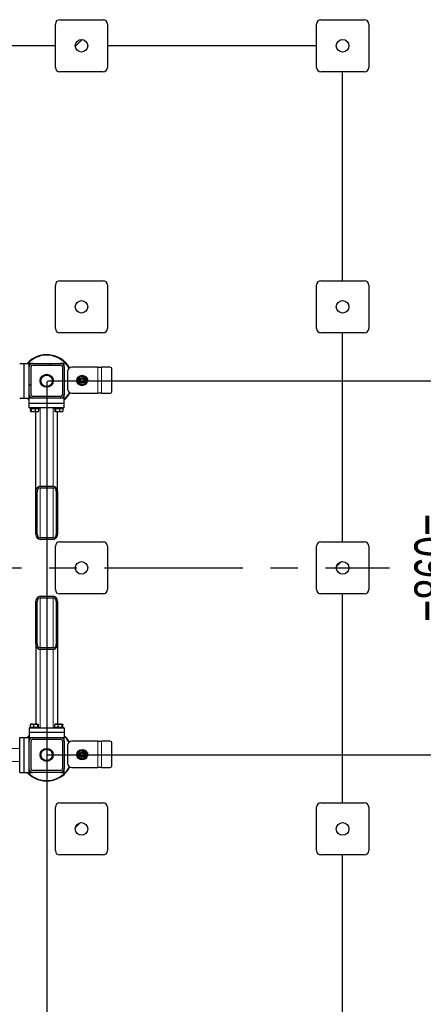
# Model space of a CAD drawing. Header units: millimetres. Extents: x 0 to 841, y 0 to 594.
# Tile 27 of 92: x 368 to 405, y 231 to 321. Entities that reach past the tile are written whole.
import ezdxf

# ---------------------------------------------------------------- set-up
doc = ezdxf.new("R2010")
doc.units = ezdxf.units.MM
doc.header["$PDSIZE"] = -1
doc.linetypes.add('CENTERX2', pattern=[20.32, 12.7, -2.54, 2.54, -2.54])
for name, color, linetype in [('COTES', 1, 'Continuous'), ('TRAIT-FINS', 9, 'Continuous'), ('TRAIT-MIXTES', 3, 'CENTERX2')]:
    doc.layers.add(name, color=color, linetype=linetype)
doc.layers.add('TRAIT-FORT', color=4, linetype='Continuous', lineweight=25)
doc.styles.add('SLDTEXTSTYLE0', font='TXT', dxfattribs={"width": 0.75})
doc.dimstyles.new('SLDDIMSTYLE3', dxfattribs={"dimtxt": 3.5, "dimasz": 2, "dimexe": 0, "dimexo": 0.0625, "dimgap": 0.875, "dimtad": 1, "dimlfac": 25, "dimrnd": 1e-09, "dimzin": 12, "dimdsep": 46, "dimtxsty": 'SLDTEXTSTYLE0', "dimsah": 1, "dimcen": 0.09, "dimadec": 0, "dimazin": 3, "dimtfac": 1, "dimtofl": 0, "dimtmove": 0, "dimatfit": 3, "dimfxl": 1, "dimfrac": 2, "dimtolj": 1, "dimtzin": 12, "dimarcsym": 0})

# ---------------------------------------------------------------- blocks, each defined once
blk = doc.blocks.new('_D_23')
at = {"layer": 'COTES', "color": 0, "lineweight": -2, "transparency": 16777216}
for p, q in [((270.39, 287.944), (270.39, 117.526)), ((369.99, 287.944), (369.99, 117.526)), ((272.39, 117.526), (367.99, 117.526))]:
    blk.add_line(p, q, dxfattribs=at)
at = {"layer": 'COTES', "color": 0, "transparency": 16777216}
for points in [[(272.39, 117.86), (272.39, 117.193), (270.39, 117.526)], [(367.99, 117.86), (367.99, 117.193), (369.99, 117.526)]]:
    blk.add_solid(points, dxfattribs=at)
at = {"layer": 'Defpoints', "color": 0, "transparency": 16777216}
for p in [(270.39, 288.006), (369.99, 288.006), (369.99, 117.526)]:
    blk.add_point(p, dxfattribs=at)
at = {"layer": 'COTES', "color": 0, "transparency": 16777216, "insert": (320.19, 121.901), "char_height": 3.5, "attachment_point": 2, "style": 'SLDTEXTSTYLE0'}
blk.add_mtext('\\A1;2490', dxfattribs=at)
blk = doc.blocks.new('_D_26')
at = {"layer": 'COTES', "color": 0, "lineweight": -2, "transparency": 16777216}
for p, q in [((370.053, 288.006), (408.169, 288.006)), ((408.169, 286.006), (408.169, 255.606)), ((370.053, 253.606), (408.169, 253.606))]:
    blk.add_line(p, q, dxfattribs=at)
at = {"layer": 'COTES', "color": 0, "transparency": 16777216}
for points in [[(407.836, 286.006), (408.503, 286.006), (408.169, 288.006)], [(407.836, 255.606), (408.503, 255.606), (408.169, 253.606)]]:
    blk.add_solid(points, dxfattribs=at)
at = {"layer": 'Defpoints', "color": 0, "transparency": 16777216}
for p in [(369.99, 288.006), (369.99, 253.606), (408.169, 253.606)]:
    blk.add_point(p, dxfattribs=at)
at = {"layer": 'COTES', "color": 0, "transparency": 16777216, "insert": (403.794, 270.806), "char_height": 3.5, "attachment_point": 2, "rotation": 90, "style": 'SLDTEXTSTYLE0'}
blk.add_mtext('\\A1;=860=', dxfattribs=at)
blk = doc.blocks.new('_D_27')
at = {"layer": 'COTES', "color": 0, "lineweight": -2, "transparency": 16777216}
for p, q in [((370.053, 253.606), (408.169, 253.606)), ((408.169, 251.606), (408.169, 194.006)), ((370.053, 192.006), (408.169, 192.006))]:
    blk.add_line(p, q, dxfattribs=at)
at = {"layer": 'COTES', "color": 0, "transparency": 16777216}
for points in [[(407.836, 251.606), (408.503, 251.606), (408.169, 253.606)], [(407.836, 194.006), (408.503, 194.006), (408.169, 192.006)]]:
    blk.add_solid(points, dxfattribs=at)
at = {"layer": 'Defpoints', "color": 0, "transparency": 16777216}
for p in [(369.99, 253.606), (369.99, 192.006), (408.169, 192.006)]:
    blk.add_point(p, dxfattribs=at)
at = {"layer": 'COTES', "color": 0, "transparency": 16777216, "insert": (403.794, 222.806), "char_height": 3.5, "attachment_point": 2, "rotation": 90, "style": 'SLDTEXTSTYLE0'}
blk.add_mtext('\\A1;=1540=', dxfattribs=at)
blk = doc.blocks.new('SW_CENTERMARKSYMBOL_0')
at = {"layer": 'TRAIT-MIXTES', "color": 0}
blk.add_line((0.2, 0), (148.321, 0), dxfattribs=at)

msp = doc.modelspace()

# ---------------------------------------------------------------- hatches: boundary and pattern name
at = {"layer": 'TRAIT-FINS'}
h = msp.add_hatch(dxfattribs=at)
h.set_pattern_fill('ANSI31', color=256, style=0)
edge = h.paths.add_edge_path(flags=0)
edge.add_arc((373.19017, 318.80643), 0.58, 0, 360)
h = msp.add_hatch(dxfattribs=at)
h.set_pattern_fill('ANSI31', color=256, style=0)
edge = h.paths.add_edge_path(flags=0)
edge.add_arc((397.19017, 318.80643), 0.58, 0, 360)
h = msp.add_hatch(dxfattribs=at)
h.set_pattern_fill('ANSI31', color=256, style=0)
edge = h.paths.add_edge_path(flags=0)
edge.add_arc((373.19017, 294.80643), 0.58, 0, 360)
h = msp.add_hatch(dxfattribs=at)
h.set_pattern_fill('ANSI31', color=256, style=0)
edge = h.paths.add_edge_path(flags=0)
edge.add_arc((397.19017, 294.80643), 0.58, 0, 360)
h = msp.add_hatch(dxfattribs=at)
h.set_pattern_fill('ANSI32', color=256, angle=3e-322, style=0)
edge = h.paths.add_edge_path(flags=0)
edge.add_arc((371.27017, 289.28643), 0.32, 0, 90)
edge.add_line((371.27017, 289.60643), (368.71017, 289.60643))
edge.add_arc((368.71017, 289.28643), 0.32, 90, 180)
edge.add_line((368.39017, 289.28643), (368.39017, 286.72643))
edge.add_arc((368.71017, 286.72643), 0.32, 180, 270)
edge.add_line((368.71017, 286.40643), (371.27017, 286.40643))
edge.add_arc((371.27017, 286.72643), 0.32, 270, 360)
edge.add_line((371.59017, 286.72643), (371.59017, 289.28643))
edge = h.paths.add_edge_path(flags=0)
edge.add_line((368.71017, 289.44643), (371.27017, 289.44643))
edge.add_arc((371.27017, 289.28643), 0.16, 0, 90, ccw=False)
edge.add_line((371.43017, 289.28643), (371.43017, 286.72643))
edge.add_arc((371.27017, 286.72643), 0.16, 270, 360, ccw=False)
edge.add_line((371.27017, 286.56643), (368.71017, 286.56643))
edge.add_arc((368.71017, 286.72643), 0.16, 180, 270, ccw=False)
edge.add_line((368.55017, 286.72643), (368.55017, 289.28643))
edge.add_arc((368.71017, 289.28643), 0.16, 90, 180, ccw=False)
h = msp.add_hatch(dxfattribs=at)
h.set_pattern_fill('ANSI32', color=256, angle=3e-322, style=0)
edge = h.paths.add_edge_path(flags=0)
edge.add_ellipse((370.59017, 277.81795), major_axis=(0, 0.48831), ratio=0.81915204, start_angle=270, end_angle=360)
edge.add_line((370.59017, 278.30626), (369.39017, 278.30626))
edge.add_ellipse((369.39017, 277.81795), major_axis=(0, 0.48831), ratio=0.81915204, start_angle=0, end_angle=90)
edge.add_line((368.99017, 277.81795), (368.99017, 273.91147))
edge.add_ellipse((369.39017, 273.91147), major_axis=(0, 0.48831), ratio=0.81915204, start_angle=90, end_angle=180)
edge.add_line((369.39017, 273.42316), (370.59017, 273.42316))
edge.add_ellipse((370.59017, 273.91147), major_axis=(0, 0.48831), ratio=0.81915204, start_angle=180, end_angle=270)
edge.add_line((370.99017, 273.91147), (370.99017, 277.81795))
edge = h.paths.add_edge_path(flags=0)
edge.add_line((369.39017, 278.15977), (370.59017, 278.15977))
edge.add_ellipse((370.59017, 277.81795), major_axis=(0, 0.34182), ratio=0.81915204, start_angle=-90, end_angle=0, ccw=False)
edge.add_line((370.87017, 277.81795), (370.87017, 273.91147))
edge.add_ellipse((370.59017, 273.91147), major_axis=(0, 0.34182), ratio=0.81915204, start_angle=180, end_angle=270, ccw=False)
edge.add_line((370.59017, 273.56966), (369.39017, 273.56966))
edge.add_ellipse((369.39017, 273.91147), major_axis=(0, 0.34182), ratio=0.81915204, start_angle=90, end_angle=180, ccw=False)
edge.add_line((369.11017, 273.91147), (369.11017, 277.81795))
edge.add_ellipse((369.39017, 277.81795), major_axis=(0, 0.34182), ratio=0.81915204, start_angle=0, end_angle=90, ccw=False)
h = msp.add_hatch(dxfattribs=at)
h.set_pattern_fill('ANSI31', color=256, style=0)
edge = h.paths.add_edge_path(flags=0)
edge.add_arc((373.19017, 270.80643), 0.58, 0, 360)
h = msp.add_hatch(dxfattribs=at)
h.set_pattern_fill('ANSI31', color=256, style=0)
edge = h.paths.add_edge_path(flags=0)
edge.add_arc((397.19017, 270.80643), 0.58, 0, 360)
h = msp.add_hatch(dxfattribs=at)
h.set_pattern_fill('ANSI32', color=256, angle=3e-322, style=0)
edge = h.paths.add_edge_path(flags=0)
edge.add_ellipse((369.39017, 263.79491), major_axis=(0, -0.48831), ratio=0.81915204, start_angle=270, end_angle=360)
edge.add_line((369.39017, 263.3066), (370.59017, 263.3066))
edge.add_ellipse((370.59017, 263.79491), major_axis=(0, -0.48831), ratio=0.81915204, start_angle=360, end_angle=450)
edge.add_line((370.99017, 263.79491), (370.99017, 267.70138))
edge.add_ellipse((370.59017, 267.70138), major_axis=(0, -0.48831), ratio=0.81915204, start_angle=90, end_angle=180)
edge.add_line((370.59017, 268.18969), (369.39017, 268.18969))
edge.add_ellipse((369.39017, 267.70138), major_axis=(0, -0.48831), ratio=0.81915204, start_angle=180, end_angle=270)
edge.add_line((368.99017, 267.70138), (368.99017, 263.79491))
edge = h.paths.add_edge_path(flags=0)
edge.add_line((370.59017, 263.45309), (369.39017, 263.45309))
edge.add_ellipse((369.39017, 263.79491), major_axis=(0, -0.34182), ratio=0.81915204, start_angle=270, end_angle=360, ccw=False)
edge.add_line((369.11017, 263.79491), (369.11017, 267.70138))
edge.add_ellipse((369.39017, 267.70138), major_axis=(0, -0.34182), ratio=0.81915204, start_angle=180, end_angle=270, ccw=False)
edge.add_line((369.39017, 268.0432), (370.59017, 268.0432))
edge.add_ellipse((370.59017, 267.70138), major_axis=(0, -0.34182), ratio=0.81915204, start_angle=90, end_angle=180, ccw=False)
edge.add_line((370.87017, 267.70138), (370.87017, 263.79491))
edge.add_ellipse((370.59017, 263.79491), major_axis=(0, -0.34182), ratio=0.81915204, start_angle=0, end_angle=90, ccw=False)
h = msp.add_hatch(dxfattribs=at)
h.set_pattern_fill('ANSI32', color=256, angle=3e-322, style=0)
edge = h.paths.add_edge_path(flags=0)
edge.add_arc((368.71017, 254.88643), 0.32, 90, 180)
edge.add_line((368.39017, 254.88643), (368.39017, 252.32643))
edge.add_arc((368.71017, 252.32643), 0.32, 180, 270)
edge.add_line((368.71017, 252.00643), (371.27017, 252.00643))
edge.add_arc((371.27017, 252.32643), 0.32, 270, 360)
edge.add_line((371.59017, 252.32643), (371.59017, 254.88643))
edge.add_arc((371.27017, 254.88643), 0.32, 0, 90)
edge.add_line((371.27017, 255.20643), (368.71017, 255.20643))
edge = h.paths.add_edge_path(flags=0)
edge.add_line((368.55017, 252.32643), (368.55017, 254.88643))
edge.add_arc((368.71017, 254.88643), 0.16, 90, 180, ccw=False)
edge.add_line((368.71017, 255.04643), (371.27017, 255.04643))
edge.add_arc((371.27017, 254.88643), 0.16, 0, 90, ccw=False)
edge.add_line((371.43017, 254.88643), (371.43017, 252.32643))
edge.add_arc((371.27017, 252.32643), 0.16, 270, 360, ccw=False)
edge.add_line((371.27017, 252.16643), (368.71017, 252.16643))
edge.add_arc((368.71017, 252.32643), 0.16, 180, 270, ccw=False)
h = msp.add_hatch(dxfattribs=at)
h.set_pattern_fill('ANSI31', color=256, style=0)
edge = h.paths.add_edge_path(flags=0)
edge.add_arc((373.19017, 246.80643), 0.58, 0, 360)
h = msp.add_hatch(dxfattribs=at)
h.set_pattern_fill('ANSI31', color=256, style=0)
edge = h.paths.add_edge_path(flags=0)
edge.add_arc((397.19017, 246.80643), 0.58, 0, 360)

# ---------------------------------------------------------------- linework, layer by layer
at = {"lineweight": 18}
for p, q in [((374.69636, 289.26109), (374.69636, 286.86109)), ((375.01636, 289.26109), (375.01636, 286.86109)), ((369.39017, 278.30626), (369.39017, 285.52643)), ((370.59017, 278.30626), (370.59017, 285.52643)), ((369.39017, 273.56966), (369.39017, 278.15977)), ((370.59017, 273.56966), (370.59017, 278.15977)), ((369.39017, 268.0432), (369.39017, 263.45309)), ((370.59017, 268.0432), (370.59017, 263.45309)), ((369.39017, 263.3066), (369.39017, 256.08643)), ((370.59017, 263.3066), (370.59017, 256.08643)), ((374.69636, 254.86109), (374.69636, 252.46109)), ((375.01636, 254.86109), (375.01636, 252.46109)), ((349.03941, 254.20643), (367.51017, 254.20643)), ((349.03941, 253.00643), (367.51017, 253.00643))]:
    msp.add_line(p, q, dxfattribs=at)
at = {"layer": 'TRAIT-FORT', "lineweight": 25}
for p, q in [((370.79017, 316.80643), (370.79017, 320.80643)), ((371.19017, 321.20643), (375.19017, 321.20643)), ((375.59017, 320.80643), (375.59017, 316.80643)), ((394.79017, 316.80643), (394.79017, 320.80643)), ((395.19017, 321.20643), (399.19017, 321.20643)), ((399.59017, 320.80643), (399.59017, 316.80643)), ((370.79017, 318.80643), (351.59017, 318.80643)), ((394.79017, 318.80643), (375.59017, 318.80643)), ((375.19017, 316.40643), (371.19017, 316.40643)), ((399.19017, 316.40643), (395.19017, 316.40643)), ((397.19017, 297.20643), (397.19017, 316.40643)), ((371.19017, 297.20643), (375.19017, 297.20643)), ((395.19017, 297.20643), (399.19017, 297.20643)), ((370.79017, 292.80643), (370.79017, 296.80643)), ((375.59017, 296.80643), (375.59017, 292.80643)), ((394.79017, 292.80643), (394.79017, 296.80643)), ((399.59017, 296.80643), (399.59017, 292.80643)), ((375.19017, 292.40643), (371.19017, 292.40643)), ((399.19017, 292.40643), (395.19017, 292.40643)), ((397.19017, 273.20643), (397.19017, 292.40643)), ((367.51017, 289.60643), (367.91017, 289.60643)), ((367.91017, 286.40643), (367.91017, 289.60643)), ((367.91017, 289.60643), (368.39017, 289.60643)), ((368.71017, 289.60643), (368.39017, 289.60643)), ((368.39017, 289.28643), (368.39017, 289.60643)), ((368.39268, 289.32643), (368.39017, 289.32643)), ((368.39017, 286.72643), (368.39017, 289.28643)), ((368.55017, 286.72643), (368.55017, 289.28643)), ((368.71017, 289.60643), (371.27017, 289.60643)), ((368.71017, 289.44643), (371.27017, 289.44643)), ((371.59017, 289.60643), (371.27017, 289.60643)), ((371.43017, 289.28643), (371.43017, 286.72643)), ((371.59017, 289.28643), (371.59017, 289.60643)), ((371.59017, 289.28643), (371.59017, 286.72643)), ((371.89636, 288.86109), (371.89636, 287.26109)), ((374.69636, 289.26109), (372.29636, 289.26109)), ((374.69636, 289.26109), (375.01636, 289.26109)), ((375.80812, 289.26109), (375.01636, 289.26109)), ((375.98133, 287.06109), (375.98133, 289.06109)), ((367.51017, 286.40643), (367.91017, 286.40643)), ((367.91017, 286.40643), (368.39017, 286.40643)), ((368.39017, 286.40643), (368.39017, 286.72643)), ((368.39017, 286.68643), (368.39268, 286.68643)), ((368.71017, 286.40643), (368.39017, 286.40643)), ((368.39017, 285.92643), (368.39017, 286.40643)), ((368.67017, 286.40894), (368.67017, 286.40643)), ((371.27017, 286.56643), (368.71017, 286.56643)), ((371.27017, 286.40643), (368.71017, 286.40643)), ((371.59017, 286.40643), (371.27017, 286.40643)), ((371.31017, 286.40643), (371.31017, 286.40894)), ((371.59017, 286.40643), (371.59017, 286.72643)), ((371.59017, 285.92643), (371.59017, 286.40643)), ((372.29636, 286.86109), (374.69636, 286.86109)), ((375.01636, 286.86109), (374.69636, 286.86109)), ((375.01636, 286.86109), (375.80812, 286.86109)), ((368.39017, 285.52643), (368.39017, 285.92643)), ((371.59017, 285.92643), (368.39017, 285.92643)), ((371.59017, 285.52643), (368.39017, 285.52643)), ((368.43017, 285.52643), (368.43017, 285.44643)), ((368.43017, 285.44643), (369.31017, 285.44643)), ((368.5044, 285.44643), (368.5044, 285.20661)), ((368.52551, 285.17894), (368.54717, 285.16643)), ((369.07209, 285.16643), (368.54717, 285.16643)), ((368.56375, 285.44643), (368.56375, 285.20661)), ((368.92951, 285.44643), (368.92951, 285.20661)), ((368.99017, 277.81795), (368.99017, 285.16643)), ((369.19317, 285.16643), (369.07209, 285.16643)), ((369.19317, 285.16643), (369.21483, 285.17894)), ((369.23593, 285.44643), (369.23593, 285.20661)), ((369.31017, 285.44643), (369.31017, 285.52643)), ((370.67017, 285.52643), (370.67017, 285.44643)), ((370.67017, 285.44643), (371.55017, 285.44643)), ((370.7444, 285.44643), (370.7444, 285.20661)), ((370.76551, 285.17894), (370.78717, 285.16643)), ((371.31209, 285.16643), (370.78717, 285.16643)), ((370.80375, 285.44643), (370.80375, 285.20661)), ((370.99017, 277.81795), (370.99017, 285.16643)), ((371.16951, 285.44643), (371.16951, 285.20661)), ((371.43317, 285.16643), (371.31209, 285.16643)), ((371.43317, 285.16643), (371.45483, 285.17894)), ((371.47593, 285.44643), (371.47593, 285.20661)), ((371.55017, 285.44643), (371.55017, 285.52643)), ((371.59017, 285.52643), (371.59017, 285.92643)), ((369.39017, 278.30626), (370.59017, 278.30626)), ((369.39017, 278.15977), (370.59017, 278.15977)), ((368.99017, 273.91147), (368.99017, 277.81795)), ((369.11017, 273.91147), (369.11017, 277.81795)), ((370.87017, 277.81795), (370.87017, 273.91147)), ((370.99017, 277.81795), (370.99017, 273.91147)), ((370.59017, 273.56966), (369.39017, 273.56966)), ((370.59017, 273.42316), (369.39017, 273.42316)), ((370.79017, 268.80643), (370.79017, 272.80643)), ((371.19017, 273.20643), (375.19017, 273.20643)), ((375.59017, 272.80643), (375.59017, 268.80643)), ((394.79017, 268.80643), (394.79017, 272.80643)), ((395.19017, 273.20643), (399.19017, 273.20643)), ((399.59017, 272.80643), (399.59017, 268.80643)), ((369.39017, 268.18969), (370.59017, 268.18969)), ((369.39017, 268.0432), (370.59017, 268.0432)), ((375.19017, 268.40643), (371.19017, 268.40643)), ((399.19017, 268.40643), (395.19017, 268.40643)), ((397.19017, 249.20643), (397.19017, 268.40643)), ((368.99017, 263.79491), (368.99017, 267.70138)), ((369.11017, 263.79491), (369.11017, 267.70138)), ((370.87017, 267.70138), (370.87017, 263.79491)), ((370.99017, 267.70138), (370.99017, 263.79491)), ((368.99017, 263.79491), (368.99017, 256.44643)), ((370.59017, 263.45309), (369.39017, 263.45309)), ((370.99017, 263.79491), (370.99017, 256.44643)), ((370.59017, 263.3066), (369.39017, 263.3066)), ((368.5044, 256.16643), (368.5044, 256.40625)), ((368.54717, 256.44643), (368.52551, 256.43392)), ((368.54717, 256.44643), (368.66824, 256.44643)), ((368.66824, 256.44643), (369.19317, 256.44643)), ((368.81083, 256.16643), (368.81083, 256.40625)), ((369.17659, 256.16643), (369.17659, 256.40625)), ((369.21483, 256.43392), (369.19317, 256.44643)), ((369.23593, 256.16643), (369.23593, 256.40625)), ((370.7444, 256.16643), (370.7444, 256.40625)), ((370.78717, 256.44643), (370.76551, 256.43392)), ((370.78717, 256.44643), (370.90824, 256.44643)), ((370.90824, 256.44643), (371.43317, 256.44643)), ((371.05083, 256.16643), (371.05083, 256.40625)), ((371.41659, 256.16643), (371.41659, 256.40625)), ((371.45483, 256.43392), (371.43317, 256.44643)), ((371.47593, 256.16643), (371.47593, 256.40625)), ((368.39017, 256.08643), (371.59017, 256.08643)), ((368.39017, 256.08643), (368.39017, 255.68643)), ((368.39017, 255.68643), (371.59017, 255.68643)), ((368.39017, 255.68643), (368.39017, 255.20643)), ((368.43017, 256.16643), (368.43017, 256.08643)), ((368.43017, 256.16643), (369.31017, 256.16643)), ((369.31017, 256.08643), (369.31017, 256.16643)), ((370.67017, 256.16643), (370.67017, 256.08643)), ((370.67017, 256.16643), (371.55017, 256.16643)), ((371.55017, 256.08643), (371.55017, 256.16643)), ((371.59017, 256.08643), (371.59017, 255.68643)), ((371.59017, 255.68643), (371.59017, 255.20643)), ((367.51017, 252.00643), (367.51017, 255.20643)), ((367.51017, 255.20643), (367.91017, 255.20643)), ((367.91017, 252.00643), (367.91017, 255.20643)), ((367.91017, 255.20643), (368.39017, 255.20643)), ((368.39017, 254.88643), (368.39017, 255.20643)), ((368.39017, 255.20643), (368.71017, 255.20643)), ((368.39268, 254.92643), (368.39017, 254.92643)), ((368.39017, 252.32643), (368.39017, 254.88643)), ((368.55017, 252.32643), (368.55017, 254.88643)), ((368.67017, 255.20643), (368.67017, 255.20392)), ((368.71017, 255.20643), (371.27017, 255.20643)), ((368.71017, 255.04643), (371.27017, 255.04643)), ((371.27017, 255.20643), (371.59017, 255.20643)), ((371.31017, 255.20392), (371.31017, 255.20643)), ((371.43017, 254.88643), (371.43017, 252.32643)), ((371.59017, 254.88643), (371.59017, 255.20643)), ((371.59017, 254.88643), (371.59017, 252.32643)), ((371.89636, 254.46109), (371.89636, 252.86109)), ((374.69636, 254.86109), (372.29636, 254.86109)), ((374.69636, 254.86109), (375.01636, 254.86109)), ((375.80812, 254.86109), (375.01636, 254.86109)), ((375.98133, 252.66109), (375.98133, 254.66109)), ((367.51017, 252.00643), (367.91017, 252.00643)), ((367.91017, 252.00643), (368.39017, 252.00643)), ((368.39017, 252.00643), (368.39017, 252.32643)), ((368.39017, 252.28643), (368.39268, 252.28643)), ((368.39017, 252.00643), (368.71017, 252.00643)), ((371.27017, 252.16643), (368.71017, 252.16643)), ((371.27017, 252.00643), (368.71017, 252.00643)), ((371.27017, 252.00643), (371.59017, 252.00643)), ((371.59017, 252.00643), (371.59017, 252.32643)), ((372.29636, 252.46109), (374.69636, 252.46109)), ((375.01636, 252.46109), (374.69636, 252.46109)), ((375.01636, 252.46109), (375.80812, 252.46109)), ((371.19017, 249.20643), (375.19017, 249.20643)), ((395.19017, 249.20643), (399.19017, 249.20643)), ((370.79017, 244.80643), (370.79017, 248.80643)), ((375.59017, 248.80643), (375.59017, 244.80643)), ((394.79017, 244.80643), (394.79017, 248.80643)), ((399.59017, 248.80643), (399.59017, 244.80643)), ((375.19017, 244.40643), (371.19017, 244.40643)), ((399.19017, 244.40643), (395.19017, 244.40643)), ((397.19017, 225.20643), (397.19017, 244.40643))]:
    msp.add_line(p, q, dxfattribs=at)
at = {"layer": 'TRAIT-FORT', "lineweight": 25, "flags": 128}
for points in [[(368.39017, 286.21757), (368.26265, 286.34039), (368.20131, 286.40643)], [(368.25535, 286.40643), (368.38058, 286.28051), (368.39017, 286.27161)], [(368.20131, 255.20643), (368.32413, 255.33394), (368.39017, 255.39528)], [(368.39017, 255.34125), (368.32796, 255.28174), (368.25535, 255.20643)]]:
    msp.add_lwpolyline(points, dxfattribs=at)
at = {"layer": 'TRAIT-FORT', "lineweight": 25}
for centre, radius in [((373.19017, 318.80643), 0.58), ((397.19017, 318.80643), 0.58), ((373.19017, 294.80643), 0.58), ((397.19017, 294.80643), 0.58), ((369.99017, 288.00643), 0.6), ((369.99017, 288.00643), 0.52423), ((373.24436, 288.03203), 0.48), ((373.24436, 288.03203), 0.24), ((373.24436, 288.03203), 0.18), ((373.24436, 288.03203), 0.16), ((373.19017, 270.80643), 0.58), ((397.19017, 270.80643), 0.58), ((369.99017, 253.60643), 0.6), ((369.99017, 253.60643), 0.52423), ((373.24436, 253.63203), 0.48), ((373.24436, 253.63203), 0.24), ((373.24436, 253.63203), 0.18), ((373.24436, 253.63203), 0.16), ((373.19017, 246.80643), 0.58), ((397.19017, 246.80643), 0.58)]:
    msp.add_circle(centre, radius, dxfattribs=at)
for centre, radius, start, end in [((371.19017, 320.80643), 0.4, 90, 180), ((375.19017, 320.80643), 0.4, 0, 90), ((395.19017, 320.80643), 0.4, 90, 180), ((399.19017, 320.80643), 0.4, 0, 90), ((371.19017, 316.80643), 0.4, 180, 270), ((375.19017, 316.80643), 0.4, 270, 0), ((395.19017, 316.80643), 0.4, 180, 270), ((399.19017, 316.80643), 0.4, 270, 0), ((371.19017, 296.80643), 0.4, 90, 180), ((375.19017, 296.80643), 0.4, 0, 90), ((395.19017, 296.80643), 0.4, 90, 180), ((399.19017, 296.80643), 0.4, 0, 90), ((371.19017, 292.80643), 0.4, 180, 270), ((375.19017, 292.80643), 0.4, 270, 0), ((395.19017, 292.80643), 0.4, 180, 270), ((399.19017, 292.80643), 0.4, 270, 0), ((369.99017, 288.00643), 2.4, 29.4992161, 138.1896851), ((369.99017, 288.00643), 2.36, 29.4544223, 137.3150892), ((368.71017, 289.28643), 0.32, 90, 180), ((368.71017, 289.28643), 0.16, 90, 180), ((371.27017, 289.28643), 0.32, 0, 90), ((371.27017, 289.28643), 0.16, 0, 90), ((372.29636, 288.86109), 0.4, 90, 180), ((375.79369, 289.07359), 0.18805, 356.1887389, 85.5980503), ((373.24436, 288.03203), 0.36, 139.6720888, 199.6720888), ((373.24436, 288.03203), 0.36, 199.6720888, 259.6720888), ((373.24436, 288.03203), 0.36, 79.6720888, 139.6720888), ((373.24436, 288.03203), 0.36, 19.6720888, 79.6720888), ((373.24436, 288.03203), 0.36, 319.6720888, 19.6720888), ((373.49636, 288.06109), 0.28, 313.2950087, 59.2579864), ((372.29636, 287.26109), 0.4, 180, 270), ((373.24436, 288.03203), 0.36, 259.6720888, 319.6720888), ((375.79369, 287.04859), 0.18805, 274.4019496, 3.811261), ((368.71017, 286.72643), 0.32, 180, 270), ((368.71017, 286.72643), 0.16, 180, 270), ((371.27017, 286.72643), 0.32, 270, 0), ((371.27017, 286.72643), 0.16, 270, 0), ((369.99017, 288.00643), 2.36, 312.6849108, 332.7721139), ((369.99017, 288.00643), 2.4, 311.8103149, 332.6330751), ((371.19017, 272.80643), 0.4, 90, 180), ((375.19017, 272.80643), 0.4, 0, 90), ((395.19017, 272.80643), 0.4, 90, 180), ((399.19017, 272.80643), 0.4, 0, 90), ((371.19017, 268.80643), 0.4, 180, 270), ((375.19017, 268.80643), 0.4, 270, 0), ((395.19017, 268.80643), 0.4, 180, 270), ((399.19017, 268.80643), 0.4, 270, 0), ((369.99017, 253.60643), 2.4, 29.4992391, 48.1896851), ((369.99017, 253.60643), 2.36, 29.4564639, 47.3150892), ((368.71017, 254.88643), 0.32, 90, 180), ((368.71017, 254.88643), 0.16, 90, 180), ((371.27017, 254.88643), 0.32, 0, 90), ((371.27017, 254.88643), 0.16, 0, 90), ((372.29636, 254.46109), 0.4, 90, 180), ((375.79369, 254.67359), 0.18805, 356.1887389, 85.5980503), ((373.24436, 253.63203), 0.36, 139.6720888, 199.6720888), ((373.24436, 253.63203), 0.36, 199.6720888, 259.6720888), ((373.24436, 253.63203), 0.36, 79.6720888, 139.6720888), ((373.24436, 253.63203), 0.36, 19.6720888, 79.6720888), ((373.24436, 253.63203), 0.36, 319.6720888, 19.6720888), ((373.49636, 253.66109), 0.28, 313.2950087, 59.2579864), ((372.29636, 252.86109), 0.4, 180, 270), ((373.24436, 253.63203), 0.36, 259.6720888, 319.6720888), ((375.79369, 252.64859), 0.18805, 274.4019496, 3.811261), ((369.99017, 253.60643), 2.4, 221.8103149, 332.5927991), ((369.99017, 253.60643), 2.36, 222.6849108, 332.760656), ((368.71017, 252.32643), 0.32, 180, 270), ((368.71017, 252.32643), 0.16, 180, 270), ((371.27017, 252.32643), 0.32, 270, 0), ((371.27017, 252.32643), 0.16, 270, 0), ((371.19017, 248.80643), 0.4, 90, 180), ((375.19017, 248.80643), 0.4, 0, 90), ((395.19017, 248.80643), 0.4, 90, 180), ((399.19017, 248.80643), 0.4, 0, 90), ((371.19017, 244.80643), 0.4, 180, 270), ((375.19017, 244.80643), 0.4, 270, 0), ((395.19017, 244.80643), 0.4, 180, 270), ((399.19017, 244.80643), 0.4, 270, 0)]:
    msp.add_arc(centre, radius, start, end, dxfattribs=at)
for centre, major_axis, start_param, end_param in [((369.39017, 277.81795), (0, 0.48831), 0, 1.57079633), ((369.39017, 277.81795), (0, 0.34182), 0, 1.57079633), ((370.59017, 277.81795), (0, 0.48831), 4.71238898, 6.28318531), ((370.59017, 277.81795), (0, 0.34182), 4.71238898, 6.28318531), ((369.39017, 273.91147), (0, 0.48831), 1.57079633, 3.14159265), ((369.39017, 273.91147), (0, 0.34182), 1.57079633, 3.14159265), ((370.59017, 273.91147), (0, 0.48831), 3.14159265, 4.71238898), ((370.59017, 273.91147), (0, 0.34182), 3.14159265, 4.71238898), ((369.39017, 267.70138), (0, -0.48831), 3.14159265, 4.71238898), ((369.39017, 267.70138), (0, -0.34182), 3.14159265, 4.71238898), ((370.59017, 267.70138), (0, -0.48831), 1.57079633, 3.14159265), ((370.59017, 267.70138), (0, -0.34182), 1.57079633, 3.14159265), ((369.39017, 263.79491), (0, -0.48831), 4.71238898, 6.28318531), ((369.39017, 263.79491), (0, -0.34182), 4.71238898, 6.28318531), ((370.59017, 263.79491), (0, -0.48831), 0, 1.57079633), ((370.59017, 263.79491), (0, -0.34182), 0, 1.57079633)]:
    msp.add_ellipse(centre, major_axis=major_axis, ratio=0.81915204, start_param=start_param, end_param=end_param, dxfattribs=at)
for points, knots in [([(372.8354, 288.10656), (372.85696, 288.13195), (372.90065, 288.18342), (372.94662, 288.23757), (372.96991, 288.26501)], [0, 0, 0, 0, 0.49324437, 1, 1, 1, 1]), ([(372.90537, 287.91084), (372.8955, 287.93847), (372.87549, 287.99442), (372.85227, 288.05938), (372.83905, 288.09635), (372.8354, 288.10656)], [0, 0, 0, 0, 0.413688, 0.83802774, 1, 1, 1, 1]), ([(372.97534, 287.71513), (372.96413, 287.74649), (372.9414, 287.81006), (372.91749, 287.87695), (372.90537, 287.91084)], [0, 0, 0, 0, 0.49324437, 1, 1, 1, 1]), ([(372.96991, 288.26501), (372.9889, 288.28737), (373.02736, 288.33268), (373.072, 288.38527), (373.09741, 288.41519), (373.10442, 288.42346)], [0, 0, 0, 0, 0.413688, 0.83802774, 1, 1, 1, 1]), ([(373.10442, 288.42346), (373.13719, 288.41749), (373.20361, 288.40539), (373.27349, 288.39265), (373.3089, 288.3862)], [0, 0, 0, 0, 0.493244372, 1, 1, 1, 1]), ([(373.3089, 288.3862), (373.33776, 288.38094), (373.39622, 288.37029), (373.46409, 288.35792), (373.50271, 288.35088), (373.51338, 288.34894)], [0, 0, 0, 0, 0.413688, 0.83802774, 1, 1, 1, 1]), ([(373.51338, 288.34894), (373.52459, 288.31758), (373.54732, 288.254), (373.57123, 288.18712), (373.58335, 288.15322)], [0, 0, 0, 0, 0.49324437, 1, 1, 1, 1]), ([(373.65332, 287.95751), (373.63177, 287.93212), (373.58807, 287.88065), (373.5421, 287.8265), (373.51881, 287.79905)], [0, 0, 0, 0, 0.49324437, 1, 1, 1, 1]), ([(373.58335, 288.15322), (373.59322, 288.1256), (373.61323, 288.06964), (373.63645, 288.00468), (373.64967, 287.96772), (373.65332, 287.95751)], [0, 0, 0, 0, 0.413688, 0.83802774, 1, 1, 1, 1]), ([(373.17982, 287.67787), (373.15096, 287.68312), (373.0925, 287.69378), (373.02463, 287.70615), (372.98601, 287.71318), (372.97534, 287.71513)], [0, 0, 0, 0, 0.413688, 0.83802774, 1, 1, 1, 1]), ([(373.3843, 287.6406), (373.35154, 287.64657), (373.28511, 287.65868), (373.21523, 287.67141), (373.17982, 287.67787)], [0, 0, 0, 0, 0.49324437, 1, 1, 1, 1]), ([(373.51881, 287.79905), (373.49982, 287.77669), (373.46137, 287.73139), (373.41672, 287.6788), (373.39132, 287.64887), (373.3843, 287.6406)], [0, 0, 0, 0, 0.413688, 0.83802774, 1, 1, 1, 1]), ([(368.56375, 285.20661), (368.5586, 285.19784), (368.54818, 285.18011), (368.53276, 285.17362), (368.51801, 285.18314), (368.50897, 285.19874), (368.5044, 285.20661)], [0, 0, 0, 0, 0.26460494, 0.53494775, 0.76534313, 1, 1, 1, 1]), ([(368.56375, 285.20661), (368.59549, 285.19784), (368.65967, 285.18011), (368.75476, 285.17362), (368.84566, 285.18314), (368.90139, 285.19874), (368.92951, 285.20661)], [0, 0, 0, 0, 0.264604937, 0.534947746, 0.765343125, 1, 1, 1, 1]), ([(368.92951, 285.20661), (368.9685, 285.19446), (369.03298, 285.17437), (369.1265, 285.17623), (369.18941, 285.19019), (369.2256, 285.20296), (369.23593, 285.20661)], [0, 0, 0, 0, 0.38554949, 0.63764185, 0.89654625, 1, 1, 1, 1]), ([(369.21412, 285.18017), (369.21681, 285.18151), (369.22421, 285.18519), (369.23138, 285.19828), (369.23593, 285.20661)], [0, 0, 0, 0, 0.36430472, 1, 1, 1, 1]), ([(370.80375, 285.20661), (370.7986, 285.19784), (370.78818, 285.18011), (370.77276, 285.17362), (370.75801, 285.18314), (370.74897, 285.19874), (370.7444, 285.20661)], [0, 0, 0, 0, 0.26460494, 0.53494775, 0.76534313, 1, 1, 1, 1]), ([(370.80375, 285.20661), (370.83549, 285.19784), (370.89967, 285.18011), (370.99476, 285.17362), (371.08566, 285.18314), (371.14139, 285.19874), (371.16951, 285.20661)], [0, 0, 0, 0, 0.264604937, 0.534947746, 0.765343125, 1, 1, 1, 1]), ([(371.16951, 285.20661), (371.2085, 285.19446), (371.27298, 285.17437), (371.3665, 285.17623), (371.42941, 285.19019), (371.4656, 285.20296), (371.47593, 285.20661)], [0, 0, 0, 0, 0.38554949, 0.63764185, 0.89654625, 1, 1, 1, 1]), ([(371.45412, 285.18017), (371.45681, 285.18151), (371.46421, 285.18519), (371.47138, 285.19828), (371.47593, 285.20661)], [0, 0, 0, 0, 0.36430472, 1, 1, 1, 1]), ([(368.81083, 256.40625), (368.77184, 256.4184), (368.70736, 256.43849), (368.61384, 256.43663), (368.55092, 256.42267), (368.51474, 256.40989), (368.5044, 256.40625)], [0, 0, 0, 0, 0.38554949, 0.63764185, 0.89654625, 1, 1, 1, 1]), ([(368.52622, 256.43269), (368.52352, 256.43135), (368.51612, 256.42767), (368.50896, 256.41457), (368.5044, 256.40625)], [0, 0, 0, 0, 0.36430472, 1, 1, 1, 1]), ([(369.17659, 256.40625), (369.14485, 256.41502), (369.08067, 256.43275), (368.98557, 256.43924), (368.89467, 256.42972), (368.83895, 256.41412), (368.81083, 256.40625)], [0, 0, 0, 0, 0.264604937, 0.534947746, 0.765343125, 1, 1, 1, 1]), ([(369.17659, 256.40625), (369.18174, 256.41502), (369.19215, 256.43275), (369.20758, 256.43924), (369.22233, 256.42972), (369.23137, 256.41412), (369.23593, 256.40625)], [0, 0, 0, 0, 0.26460494, 0.53494775, 0.76534313, 1, 1, 1, 1]), ([(371.05083, 256.40625), (371.01184, 256.4184), (370.94736, 256.43849), (370.85384, 256.43663), (370.79092, 256.42267), (370.75474, 256.40989), (370.7444, 256.40625)], [0, 0, 0, 0, 0.38554949, 0.63764185, 0.89654625, 1, 1, 1, 1]), ([(370.76622, 256.43269), (370.76352, 256.43135), (370.75612, 256.42767), (370.74896, 256.41457), (370.7444, 256.40625)], [0, 0, 0, 0, 0.36430472, 1, 1, 1, 1]), ([(371.41659, 256.40625), (371.38485, 256.41502), (371.32067, 256.43275), (371.22557, 256.43924), (371.13467, 256.42972), (371.07895, 256.41412), (371.05083, 256.40625)], [0, 0, 0, 0, 0.264604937, 0.534947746, 0.765343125, 1, 1, 1, 1]), ([(371.41659, 256.40625), (371.42174, 256.41502), (371.43215, 256.43275), (371.44758, 256.43924), (371.46233, 256.42972), (371.47137, 256.41412), (371.47593, 256.40625)], [0, 0, 0, 0, 0.26460494, 0.53494775, 0.76534313, 1, 1, 1, 1]), ([(372.8354, 253.70656), (372.85696, 253.73195), (372.90065, 253.78342), (372.94662, 253.83757), (372.96991, 253.86501)], [0, 0, 0, 0, 0.49324437, 1, 1, 1, 1]), ([(372.90537, 253.51084), (372.8955, 253.53847), (372.87549, 253.59442), (372.85227, 253.65938), (372.83905, 253.69635), (372.8354, 253.70656)], [0, 0, 0, 0, 0.413688, 0.83802774, 1, 1, 1, 1]), ([(372.97534, 253.31513), (372.96413, 253.34649), (372.9414, 253.41006), (372.91749, 253.47695), (372.90537, 253.51084)], [0, 0, 0, 0, 0.49324437, 1, 1, 1, 1]), ([(372.96991, 253.86501), (372.9889, 253.88737), (373.02736, 253.93268), (373.072, 253.98527), (373.09741, 254.01519), (373.10442, 254.02346)], [0, 0, 0, 0, 0.413688, 0.83802774, 1, 1, 1, 1]), ([(373.10442, 254.02346), (373.13719, 254.01749), (373.20361, 254.00539), (373.27349, 253.99265), (373.3089, 253.9862)], [0, 0, 0, 0, 0.493244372, 1, 1, 1, 1]), ([(373.3089, 253.9862), (373.33776, 253.98094), (373.39622, 253.97029), (373.46409, 253.95792), (373.50271, 253.95088), (373.51338, 253.94894)], [0, 0, 0, 0, 0.413688, 0.83802774, 1, 1, 1, 1]), ([(373.51338, 253.94894), (373.52459, 253.91758), (373.54732, 253.854), (373.57123, 253.78712), (373.58335, 253.75322)], [0, 0, 0, 0, 0.49324437, 1, 1, 1, 1]), ([(373.65332, 253.55751), (373.63177, 253.53212), (373.58807, 253.48065), (373.5421, 253.4265), (373.51881, 253.39905)], [0, 0, 0, 0, 0.49324437, 1, 1, 1, 1]), ([(373.58335, 253.75322), (373.59322, 253.7256), (373.61323, 253.66964), (373.63645, 253.60468), (373.64967, 253.56772), (373.65332, 253.55751)], [0, 0, 0, 0, 0.413688, 0.83802774, 1, 1, 1, 1]), ([(373.17982, 253.27787), (373.15096, 253.28312), (373.0925, 253.29378), (373.02463, 253.30615), (372.98601, 253.31318), (372.97534, 253.31513)], [0, 0, 0, 0, 0.413688, 0.83802774, 1, 1, 1, 1]), ([(373.3843, 253.2406), (373.35154, 253.24657), (373.28511, 253.25868), (373.21523, 253.27141), (373.17982, 253.27787)], [0, 0, 0, 0, 0.49324437, 1, 1, 1, 1]), ([(373.51881, 253.39905), (373.49982, 253.37669), (373.46137, 253.33139), (373.41672, 253.2788), (373.39132, 253.24887), (373.3843, 253.2406)], [0, 0, 0, 0, 0.413688, 0.83802774, 1, 1, 1, 1])]:
    msp.add_open_spline(points, degree=3, knots=knots, dxfattribs=at)

# ---------------------------------------------------------------- block references
at = {"layer": 'TRAIT-MIXTES'}
msp.add_blockref('SW_CENTERMARKSYMBOL_0', (253.19017, 270.80643), dxfattribs=at)

# ---------------------------------------------------------------- dimensions: what is measured, and where the dimension line sits
at = {"layer": 'COTES'}
dim = msp.add_linear_dim(base=(369.99017, 117.52629), p1=(270.39017, 288.00643), p2=(369.99017, 288.00643), angle=0, dimstyle='SLDDIMSTYLE3', dxfattribs=at)
dim.commit()
dim.dimension.update_dxf_attribs({"geometry": '_D_23', "text_midpoint": (320.19017, 117.52629), "dimtype": 160})
for base, p1, p2, picture, middle in [((408.16921, 253.60643), (369.99017, 288.00643), (369.99017, 253.60643), '_D_26', (408.16921, 270.80643)), ((408.16921, 192.00643), (369.99017, 253.60643), (369.99017, 192.00643), '_D_27', (408.16921, 222.80643))]:
    dim = msp.add_linear_dim(base=base, p1=p1, p2=p2, angle=90, text='=<>=', dimstyle='SLDDIMSTYLE3', dxfattribs=at)
    dim.commit()
    dim.dimension.update_dxf_attribs({"geometry": picture, "text_midpoint": middle, "dimtype": 160})

doc.saveas('drawing.dxf')
